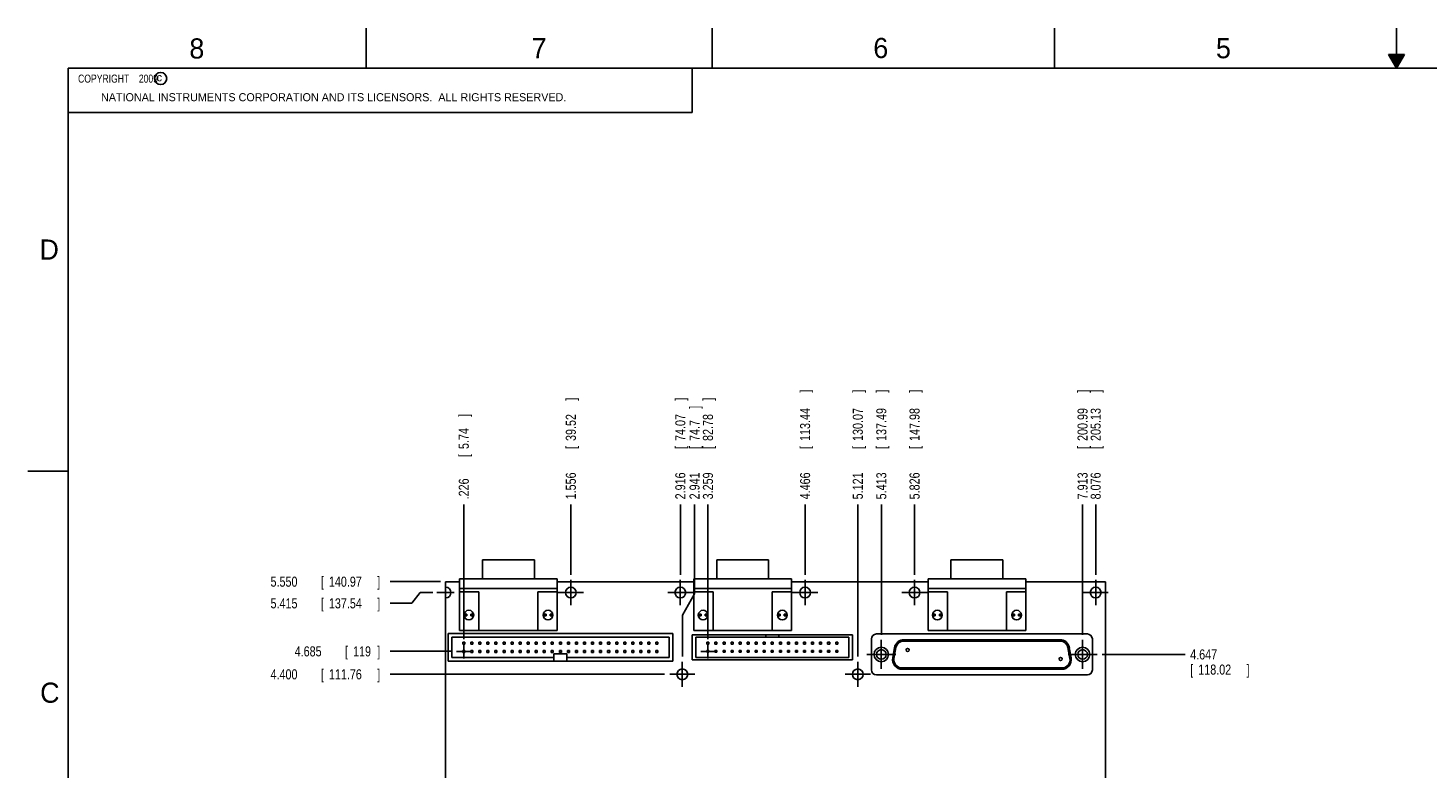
# Model space of a CAD drawing. Header units: inches. Extents: x 0 to 34, y 0 to 22.
# Tile 4 of 15: x 0 to 17.4, y 12.8 to 22. Entities that reach past the tile are written whole.
import ezdxf

# ---------------------------------------------------------------- set-up
doc = ezdxf.new("R2010")
doc.units = ezdxf.units.IN
doc.header["$LTSCALE"] = 1.87
doc.header["$MEASUREMENT"] = 0
doc.linetypes.add('CENTER', pattern=[0.6, 0.375, -0.075, 0.075, -0.075])
doc.layers.get('0').update_dxf_attribs({"linetype": 'CONTINUOUS'})
doc.layers.add('DEFAULT_1', color=7, linetype='CENTER')
doc.layers.add('DIMENSIONS', color=7, linetype='CONTINUOUS')
doc.styles.get("Standard").update_dxf_attribs({"font": 'txt', "width": 0.8})
doc.dimstyles.new('DIMSTYLE_1', dxfattribs={"dimtxt": 0.125, "dimasz": 0.1875, "dimexe": 0.18, "dimexo": 0.0625, "dimgap": 0.09, "dimtad": 0, "dimtih": 1, "dimtoh": 1, "dimdec": 3, "dimzin": 4, "dimdsep": 46, "dimtxsty": 'STANDARD', "dimblk": '_FILLED', "dimblk1": '_FILLED', "dimblk2": '_FILLED', "dimcen": 0.09, "dimadec": 0, "dimazin": 0, "dimtp": 0.01, "dimtm": 0.01, "dimtfac": 1, "dimtdec": 3, "dimtofl": 0, "dimtmove": 0, "dimatfit": 3, "dimldrblk": '_FILLED', "dimfxl": 1, "dimtolj": 1, "dimtzin": 4, "dimarcsym": 0})

# ---------------------------------------------------------------- blocks, each defined once
blk = doc.blocks.new('*D6')
at = {"layer": 'DIMENSIONS', "color": 2, "linetype": 'CONTINUOUS'}
blk.add_line((7.909, 13.978), (4.5, 13.978), dxfattribs=at)
at = {"layer": 'DIMENSIONS', "color": 2, "linetype": 'CONTINUOUS', "width": 0.8}
for s, p in [('4.400', (3.013, 13.915)), ('[', (3.638, 13.915)), ('111.76', (3.738, 13.915)), (']', (4.338, 13.915))]:
    blk.add_text(s, height=0.125, dxfattribs=at).set_placement(p)
blk = doc.blocks.new('_FILLED')
at = {"color": 0, "linetype": 'BYBLOCK'}
blk.add_solid([(0, 0), (-1, 0.174), (-1, -0.174)], dxfattribs=at)
blk = doc.blocks.new('*D7')
at = {"layer": 'DIMENSIONS', "color": 2, "linetype": 'CONTINUOUS'}
for p, q in [((4.873, 14.993), (4.769, 14.859)), ((5.03, 14.993), (4.873, 14.993)), ((4.769, 14.859), (4.5, 14.859))]:
    blk.add_line(p, q, dxfattribs=at)
at = {"layer": 'DIMENSIONS', "color": 2, "linetype": 'CONTINUOUS', "width": 0.8}
for s, p in [('5.415', (3.013, 14.796)), ('[', (3.638, 14.796)), ('137.54', (3.738, 14.796)), (']', (4.338, 14.796))]:
    blk.add_text(s, height=0.125, dxfattribs=at).set_placement(p)
blk = doc.blocks.new('*D8')
at = {"layer": 'DIMENSIONS', "color": 2, "linetype": 'CONTINUOUS'}
blk.add_line((5.26, 14.263), (4.5, 14.263), dxfattribs=at)
at = {"layer": 'DIMENSIONS', "color": 2, "linetype": 'CONTINUOUS', "width": 0.8}
for s, p in [('4.685', (3.313, 14.2)), ('[', (3.938, 14.2)), ('119', (4.038, 14.2)), (']', (4.338, 14.2))]:
    blk.add_text(s, height=0.125, dxfattribs=at).set_placement(p)
blk = doc.blocks.new('*D9')
at = {"layer": 'DIMENSIONS', "color": 2, "linetype": 'CONTINUOUS'}
blk.add_line((5.125, 15.128), (4.5, 15.128), dxfattribs=at)
at = {"layer": 'DIMENSIONS', "color": 2, "linetype": 'CONTINUOUS', "width": 0.8}
for s, p in [('5.550', (3.013, 15.065)), ('[', (3.638, 15.065)), ('140.97', (3.738, 15.065)), (']', (4.338, 15.065))]:
    blk.add_text(s, height=0.125, dxfattribs=at).set_placement(p)
blk = doc.blocks.new('*D18')
at = {"layer": 'DIMENSIONS', "color": 2, "linetype": 'CONTINUOUS'}
blk.add_line((6.744, 15.212), (6.744, 16.086), dxfattribs=at)
at = {"layer": 'DIMENSIONS', "color": 2, "linetype": 'CONTINUOUS', "width": 0.8}
for s, p in [(']', (6.806, 17.374)), ('39.52', (6.806, 16.874)), ('[', (6.806, 16.774)), ('1.556', (6.806, 16.149))]:
    blk.add_text(s, height=0.125, rotation=90, dxfattribs=at).set_placement(p)
blk = doc.blocks.new('*D19')
at = {"layer": 'DIMENSIONS', "color": 2, "linetype": 'CONTINUOUS'}
blk.add_line((8.104, 15.212), (8.104, 16.086), dxfattribs=at)
at = {"layer": 'DIMENSIONS', "color": 2, "linetype": 'CONTINUOUS', "width": 0.8}
for s, p in [(']', (8.166, 17.374)), ('74.07', (8.166, 16.874)), ('[', (8.166, 16.774)), ('2.916', (8.166, 16.149))]:
    blk.add_text(s, height=0.125, rotation=90, dxfattribs=at).set_placement(p)
blk = doc.blocks.new('*D20')
at = {"layer": 'DIMENSIONS', "color": 2, "linetype": 'CONTINUOUS'}
blk.add_line((9.654, 15.212), (9.654, 16.086), dxfattribs=at)
at = {"layer": 'DIMENSIONS', "color": 2, "linetype": 'CONTINUOUS', "width": 0.8}
for s, p in [(']', (9.716, 17.474)), ('113.44', (9.716, 16.874)), ('[', (9.716, 16.774)), ('4.466', (9.716, 16.149))]:
    blk.add_text(s, height=0.125, rotation=90, dxfattribs=at).set_placement(p)
blk = doc.blocks.new('*D21')
at = {"layer": 'DIMENSIONS', "color": 2, "linetype": 'CONTINUOUS'}
blk.add_line((11.014, 15.212), (11.014, 16.086), dxfattribs=at)
at = {"layer": 'DIMENSIONS', "color": 2, "linetype": 'CONTINUOUS', "width": 0.8}
for s, p in [(']', (11.076, 17.474)), ('147.98', (11.076, 16.874)), ('[', (11.076, 16.774)), ('5.826', (11.076, 16.149))]:
    blk.add_text(s, height=0.125, rotation=90, dxfattribs=at).set_placement(p)
blk = doc.blocks.new('*D22')
at = {"layer": 'DIMENSIONS', "color": 2, "linetype": 'CONTINUOUS'}
blk.add_line((13.264, 15.212), (13.264, 16.086), dxfattribs=at)
at = {"layer": 'DIMENSIONS', "color": 2, "linetype": 'CONTINUOUS', "width": 0.8}
for s, p in [(']', (13.326, 17.474)), ('205.13', (13.326, 16.874)), ('[', (13.326, 16.774)), ('8.076', (13.326, 16.149))]:
    blk.add_text(s, height=0.125, rotation=90, dxfattribs=at).set_placement(p)
blk = doc.blocks.new('*D23')
at = {"layer": 'DIMENSIONS', "color": 2, "linetype": 'CONTINUOUS'}
blk.add_line((10.309, 14.197), (10.309, 16.086), dxfattribs=at)
at = {"layer": 'DIMENSIONS', "color": 2, "linetype": 'CONTINUOUS', "width": 0.8}
for s, p in [(']', (10.371, 17.474)), ('130.07', (10.371, 16.874)), ('[', (10.371, 16.774)), ('5.121', (10.371, 16.149))]:
    blk.add_text(s, height=0.125, rotation=90, dxfattribs=at).set_placement(p)
blk = doc.blocks.new('*D24')
at = {"layer": 'DIMENSIONS', "color": 2, "linetype": 'CONTINUOUS'}
for p, q in [((8.28, 14.976), (8.28, 16.086)), ((8.129, 14.71), (8.28, 14.976)), ((8.129, 14.197), (8.129, 14.71))]:
    blk.add_line(p, q, dxfattribs=at)
at = {"layer": 'DIMENSIONS', "color": 2, "linetype": 'CONTINUOUS', "width": 0.8}
for s, p in [(']', (8.343, 17.274)), ('74.7', (8.343, 16.874)), ('[', (8.343, 16.774)), ('2.941', (8.343, 16.149))]:
    blk.add_text(s, height=0.125, rotation=90, dxfattribs=at).set_placement(p)
blk = doc.blocks.new('*D27')
at = {"layer": 'DIMENSIONS', "color": 2, "linetype": 'CONTINUOUS'}
blk.add_line((13.101, 14.467), (13.101, 16.086), dxfattribs=at)
at = {"layer": 'DIMENSIONS', "color": 2, "linetype": 'CONTINUOUS', "width": 0.8}
for s, p in [(']', (13.163, 17.474)), ('200.99', (13.163, 16.874)), ('[', (13.163, 16.774)), ('7.913', (13.163, 16.149))]:
    blk.add_text(s, height=0.125, rotation=90, dxfattribs=at).set_placement(p)
blk = doc.blocks.new('*D28')
at = {"layer": 'DIMENSIONS', "color": 2, "linetype": 'CONTINUOUS'}
blk.add_line((10.601, 14.467), (10.601, 16.086), dxfattribs=at)
at = {"layer": 'DIMENSIONS', "color": 2, "linetype": 'CONTINUOUS', "width": 0.8}
for s, p in [(']', (10.663, 17.474)), ('137.49', (10.663, 16.874)), ('[', (10.663, 16.774)), ('5.413', (10.663, 16.149))]:
    blk.add_text(s, height=0.125, rotation=90, dxfattribs=at).set_placement(p)
blk = doc.blocks.new('*D29')
at = {"layer": 'DIMENSIONS', "color": 2, "linetype": 'CONTINUOUS'}
blk.add_line((8.447, 14.415), (8.447, 16.086), dxfattribs=at)
at = {"layer": 'DIMENSIONS', "color": 2, "linetype": 'CONTINUOUS', "width": 0.8}
for s, p in [(']', (8.509, 17.374)), ('82.78', (8.509, 16.874)), ('[', (8.509, 16.774)), ('3.259', (8.509, 16.149))]:
    blk.add_text(s, height=0.125, rotation=90, dxfattribs=at).set_placement(p)
blk = doc.blocks.new('*D30')
at = {"layer": 'DIMENSIONS', "color": 2, "linetype": 'CONTINUOUS'}
blk.add_line((5.414, 14.415), (5.414, 16.086), dxfattribs=at)
at = {"layer": 'DIMENSIONS', "color": 2, "linetype": 'CONTINUOUS', "width": 0.8}
for s, p in [(']', (5.476, 17.174)), ('5.74', (5.476, 16.774)), ('[', (5.476, 16.674)), ('.226', (5.476, 16.149))]:
    blk.add_text(s, height=0.125, rotation=90, dxfattribs=at).set_placement(p)
blk = doc.blocks.new('*D31')
at = {"layer": 'DIMENSIONS', "color": 2, "linetype": 'CONTINUOUS'}
blk.add_line((13.343, 14.224), (14.375, 14.224), dxfattribs=at)
at = {"layer": 'DIMENSIONS', "color": 2, "linetype": 'CONTINUOUS', "width": 0.8}
for s, p in [('4.647', (14.438, 14.162)), ('[', (14.438, 13.974)), ('118.02', (14.538, 13.974)), (']', (15.138, 13.974))]:
    blk.add_text(s, height=0.125, dxfattribs=at).set_placement(p)

msp = doc.modelspace()

# ---------------------------------------------------------------- linework, layer by layer
at = {"color": 2, "linetype": 'CONTINUOUS'}
for p, q in [((4.2, 21.5), (4.2, 22)), ((8.5, 21.5), (8.5, 22)), ((12.75, 21.5), (12.75, 22)), ((17, 21.5), (17, 22)), ((16.902, 21.6697), (17, 21.5)), ((17.098, 21.6697), (16.902, 21.6697)), ((16.9076, 21.66), (17.0924, 21.66)), ((16.9134, 21.65), (17.0866, 21.65)), ((16.9192, 21.64), (17.0808, 21.64)), ((16.925, 21.63), (17.0751, 21.63)), ((16.9307, 21.62), (17.0693, 21.62)), ((16.9365, 21.61), (17.0635, 21.61)), ((16.9423, 21.6), (17.0578, 21.6)), ((16.9481, 21.59), (17.052, 21.59)), ((16.9538, 21.58), (17.0462, 21.58)), ((16.9596, 21.57), (17.0404, 21.57)), ((17, 21.5), (17.098, 21.6697)), ((0.5, 21.5), (8.25, 21.5)), ((0.5, 21.5), (0.5, 20.9531)), ((8.25, 21.5), (8.25, 20.9531)), ((16.9654, 21.56), (17.0347, 21.56)), ((16.9712, 21.55), (17.0289, 21.55)), ((16.9769, 21.54), (17.0231, 21.54)), ((16.9827, 21.53), (17.0173, 21.53)), ((16.9885, 21.52), (17.0116, 21.52)), ((16.9942, 21.51), (17.0058, 21.51)), ((0.5, 20.9531), (8.25, 20.9531)), ((0, 16.5), (0.5, 16.5))]:
    msp.add_line(p, q, dxfattribs=at)
at = {"color": 7, "linetype": 'CONTINUOUS'}
for p, q in [((5.6462, 15.1626), (5.6462, 15.3986)), ((5.6462, 15.3986), (6.291, 15.3986)), ((6.291, 15.1626), (6.291, 15.3986)), ((8.5562, 15.1626), (8.5562, 15.3986)), ((8.5562, 15.3986), (9.201, 15.3986)), ((9.201, 15.1626), (9.201, 15.3986)), ((11.4662, 15.1626), (11.4662, 15.3986)), ((11.4662, 15.3986), (12.111, 15.3986)), ((12.111, 15.1626), (12.111, 15.3986)), ((5.3621, 14.5236), (5.3621, 15.1626)), ((5.3621, 15.1626), (6.5751, 15.1626)), ((6.5751, 14.5236), (6.5751, 15.1626)), ((8.2721, 14.5236), (8.2721, 15.1626)), ((8.2721, 15.1626), (9.4851, 15.1626)), ((9.4851, 14.5236), (9.4851, 15.1626)), ((11.1821, 14.5236), (11.1821, 15.1626)), ((11.1821, 15.1626), (12.3951, 15.1626)), ((12.3951, 14.5236), (12.3951, 15.1626)), ((5.1876, 15.1276), (5.1876, 15.0596)), ((5.3621, 15.1276), (5.1876, 15.1276)), ((5.3621, 15.0426), (6.5751, 15.0426)), ((5.3621, 15.0026), (5.6021, 15.0026)), ((5.6021, 14.5236), (5.6021, 15.0026)), ((6.3351, 14.5236), (6.3351, 15.0026)), ((6.5751, 15.0026), (6.3351, 15.0026)), ((8.2721, 15.1276), (6.5751, 15.1276)), ((8.2721, 15.0426), (9.4851, 15.0426)), ((8.2721, 15.0026), (8.5121, 15.0026)), ((8.5121, 14.5236), (8.5121, 15.0026)), ((9.2451, 14.5236), (9.2451, 15.0026)), ((9.4851, 15.0026), (9.2451, 15.0026)), ((11.1821, 15.1276), (9.4851, 15.1276)), ((11.1821, 15.0426), (12.3951, 15.0426)), ((11.1821, 15.0026), (11.4221, 15.0026)), ((11.4221, 14.5236), (11.4221, 15.0026)), ((12.3951, 15.0026), (12.1551, 15.0026)), ((12.1551, 14.5236), (12.1551, 15.0026)), ((13.3876, 15.1276), (12.3951, 15.1276)), ((13.3876, 9.5776), (13.3876, 15.1276)), ((5.1876, 14.9256), (5.1876, 9.7696)), ((5.4196, 14.7026), (5.4196, 14.7226)), ((5.4196, 14.7226), (5.4516, 14.7226)), ((5.4196, 14.7026), (5.4516, 14.7026)), ((5.4516, 14.7026), (5.4516, 14.7226)), ((5.5016, 14.7026), (5.5016, 14.7226)), ((5.5016, 14.7226), (5.5336, 14.7226)), ((5.5016, 14.7026), (5.5336, 14.7026)), ((5.5336, 14.7026), (5.5336, 14.7226)), ((6.4036, 14.7026), (6.4036, 14.7226)), ((6.4036, 14.7226), (6.4356, 14.7226)), ((6.4036, 14.7026), (6.4356, 14.7026)), ((6.4356, 14.7026), (6.4356, 14.7226)), ((6.4856, 14.7026), (6.4856, 14.7226)), ((6.4856, 14.7226), (6.5176, 14.7226)), ((6.4856, 14.7026), (6.5176, 14.7026)), ((6.5176, 14.7026), (6.5176, 14.7226)), ((8.3296, 14.7026), (8.3296, 14.7226)), ((8.3296, 14.7226), (8.3616, 14.7226)), ((8.3296, 14.7026), (8.3616, 14.7026)), ((8.3616, 14.7026), (8.3616, 14.7226)), ((8.4116, 14.7026), (8.4116, 14.7226)), ((8.4116, 14.7226), (8.4436, 14.7226)), ((8.4116, 14.7026), (8.4436, 14.7026)), ((8.4436, 14.7026), (8.4436, 14.7226)), ((9.3136, 14.7026), (9.3136, 14.7226)), ((9.3136, 14.7226), (9.3456, 14.7226)), ((9.3136, 14.7026), (9.3456, 14.7026)), ((9.3456, 14.7026), (9.3456, 14.7226)), ((9.3956, 14.7026), (9.3956, 14.7226)), ((9.3956, 14.7226), (9.4276, 14.7226)), ((9.3956, 14.7026), (9.4276, 14.7026)), ((9.4276, 14.7026), (9.4276, 14.7226)), ((11.2396, 14.7026), (11.2396, 14.7226)), ((11.2396, 14.7226), (11.2716, 14.7226)), ((11.2396, 14.7026), (11.2716, 14.7026)), ((11.2716, 14.7026), (11.2716, 14.7226)), ((11.3216, 14.7026), (11.3216, 14.7226)), ((11.3216, 14.7226), (11.3536, 14.7226)), ((11.3216, 14.7026), (11.3536, 14.7026)), ((11.3536, 14.7026), (11.3536, 14.7226)), ((12.2236, 14.7226), (12.2556, 14.7226)), ((12.2236, 14.7026), (12.2236, 14.7226)), ((12.2236, 14.7026), (12.2556, 14.7026)), ((12.2556, 14.7026), (12.2556, 14.7226)), ((12.3056, 14.7226), (12.3376, 14.7226)), ((12.3056, 14.7026), (12.3056, 14.7226)), ((12.3056, 14.7026), (12.3376, 14.7026)), ((12.3376, 14.7026), (12.3376, 14.7226)), ((5.2186, 14.4826), (5.2186, 14.1426)), ((8.0086, 14.4826), (5.2186, 14.4826)), ((5.2636, 14.4376), (5.2636, 14.1876)), ((7.9636, 14.4376), (5.2636, 14.4376)), ((6.5751, 14.5236), (5.3621, 14.5236)), ((7.9636, 14.1876), (7.9636, 14.4376)), ((8.0086, 14.1426), (8.0086, 14.4826)), ((8.2516, 14.1556), (8.2516, 14.4696)), ((8.2516, 14.4696), (10.2416, 14.4696)), ((9.4851, 14.5236), (8.2721, 14.5236)), ((8.2966, 14.4376), (8.2966, 14.1876)), ((10.1966, 14.4376), (8.2966, 14.4376)), ((9.1641, 14.4696), (9.1641, 14.4376)), ((9.3291, 14.4696), (9.3291, 14.4376)), ((10.1966, 14.1876), (10.1966, 14.4376)), ((10.2416, 14.4696), (10.2416, 14.1556)), ((13.1606, 14.4786), (10.5406, 14.4786)), ((12.3951, 14.5236), (11.1821, 14.5236)), ((5.4011, 14.3501), (5.4011, 14.3751)), ((5.4011, 14.3751), (5.4261, 14.3751)), ((5.4261, 14.3501), (5.4011, 14.3501)), ((5.4011, 14.2501), (5.4011, 14.2751)), ((5.4011, 14.2751), (5.4261, 14.2751)), ((5.4261, 14.3751), (5.4261, 14.3501)), ((5.4261, 14.2751), (5.4261, 14.2501)), ((5.5011, 14.3501), (5.5011, 14.3751)), ((5.5011, 14.3751), (5.5261, 14.3751)), ((5.5261, 14.3501), (5.5011, 14.3501)), ((5.5011, 14.2501), (5.5011, 14.2751)), ((5.5011, 14.2751), (5.5261, 14.2751)), ((5.5261, 14.3751), (5.5261, 14.3501)), ((5.5261, 14.2751), (5.5261, 14.2501)), ((5.6011, 14.3501), (5.6011, 14.3751)), ((5.6011, 14.3751), (5.6261, 14.3751)), ((5.6261, 14.3501), (5.6011, 14.3501)), ((5.6011, 14.2501), (5.6011, 14.2751)), ((5.6011, 14.2751), (5.6261, 14.2751)), ((5.6261, 14.3751), (5.6261, 14.3501)), ((5.6261, 14.2751), (5.6261, 14.2501)), ((5.7011, 14.3501), (5.7011, 14.3751)), ((5.7011, 14.3751), (5.7261, 14.3751)), ((5.7261, 14.3501), (5.7011, 14.3501)), ((5.7011, 14.2501), (5.7011, 14.2751)), ((5.7011, 14.2751), (5.7261, 14.2751)), ((5.7261, 14.3751), (5.7261, 14.3501)), ((5.7261, 14.2751), (5.7261, 14.2501)), ((5.8011, 14.3501), (5.8011, 14.3751)), ((5.8011, 14.3751), (5.8261, 14.3751)), ((5.8261, 14.3501), (5.8011, 14.3501)), ((5.8011, 14.2501), (5.8011, 14.2751)), ((5.8011, 14.2751), (5.8261, 14.2751)), ((5.8261, 14.3751), (5.8261, 14.3501)), ((5.8261, 14.2751), (5.8261, 14.2501)), ((5.9011, 14.3501), (5.9011, 14.3751)), ((5.9011, 14.3751), (5.9261, 14.3751)), ((5.9261, 14.3501), (5.9011, 14.3501)), ((5.9011, 14.2501), (5.9011, 14.2751)), ((5.9011, 14.2751), (5.9261, 14.2751)), ((5.9261, 14.3751), (5.9261, 14.3501)), ((5.9261, 14.2751), (5.9261, 14.2501)), ((6.0011, 14.3501), (6.0011, 14.3751)), ((6.0011, 14.3751), (6.0261, 14.3751)), ((6.0261, 14.3501), (6.0011, 14.3501)), ((6.0011, 14.2501), (6.0011, 14.2751)), ((6.0011, 14.2751), (6.0261, 14.2751)), ((6.0261, 14.3751), (6.0261, 14.3501)), ((6.0261, 14.2751), (6.0261, 14.2501)), ((6.1011, 14.3501), (6.1011, 14.3751)), ((6.1011, 14.3751), (6.1261, 14.3751)), ((6.1261, 14.3501), (6.1011, 14.3501)), ((6.1011, 14.2501), (6.1011, 14.2751)), ((6.1011, 14.2751), (6.1261, 14.2751)), ((6.1261, 14.3751), (6.1261, 14.3501)), ((6.1261, 14.2751), (6.1261, 14.2501)), ((6.2011, 14.3501), (6.2011, 14.3751)), ((6.2011, 14.3751), (6.2261, 14.3751)), ((6.2261, 14.3501), (6.2011, 14.3501)), ((6.2011, 14.2501), (6.2011, 14.2751)), ((6.2011, 14.2751), (6.2261, 14.2751)), ((6.2261, 14.3751), (6.2261, 14.3501)), ((6.2261, 14.2751), (6.2261, 14.2501)), ((6.3011, 14.3501), (6.3011, 14.3751)), ((6.3011, 14.3751), (6.3261, 14.3751)), ((6.3261, 14.3501), (6.3011, 14.3501)), ((6.3011, 14.2501), (6.3011, 14.2751)), ((6.3011, 14.2751), (6.3261, 14.2751)), ((6.3261, 14.3751), (6.3261, 14.3501)), ((6.3261, 14.2751), (6.3261, 14.2501)), ((6.4011, 14.3501), (6.4011, 14.3751)), ((6.4011, 14.3751), (6.4261, 14.3751)), ((6.4261, 14.3501), (6.4011, 14.3501)), ((6.4011, 14.2501), (6.4011, 14.2751)), ((6.4011, 14.2751), (6.4261, 14.2751)), ((6.4261, 14.3751), (6.4261, 14.3501)), ((6.4261, 14.2751), (6.4261, 14.2501)), ((6.5011, 14.3501), (6.5011, 14.3751)), ((6.5011, 14.3751), (6.5261, 14.3751)), ((6.5261, 14.3501), (6.5011, 14.3501)), ((6.5011, 14.2501), (6.5011, 14.2751)), ((6.5011, 14.2751), (6.5261, 14.2751)), ((6.5261, 14.3751), (6.5261, 14.3501)), ((6.5261, 14.2751), (6.5261, 14.2501)), ((6.6011, 14.3501), (6.6011, 14.3751)), ((6.6011, 14.3751), (6.6261, 14.3751)), ((6.6261, 14.3501), (6.6011, 14.3501)), ((6.6011, 14.2501), (6.6011, 14.2751)), ((6.6011, 14.2751), (6.6261, 14.2751)), ((6.6261, 14.3751), (6.6261, 14.3501)), ((6.6261, 14.2751), (6.6261, 14.2501)), ((6.7011, 14.3501), (6.7011, 14.3751)), ((6.7011, 14.3751), (6.7261, 14.3751)), ((6.7261, 14.3501), (6.7011, 14.3501)), ((6.7011, 14.2501), (6.7011, 14.2751)), ((6.7011, 14.2751), (6.7261, 14.2751)), ((6.7261, 14.3751), (6.7261, 14.3501)), ((6.7261, 14.2751), (6.7261, 14.2501)), ((6.8011, 14.3501), (6.8011, 14.3751)), ((6.8011, 14.3751), (6.8261, 14.3751)), ((6.8261, 14.3501), (6.8011, 14.3501)), ((6.8011, 14.2501), (6.8011, 14.2751)), ((6.8011, 14.2751), (6.8261, 14.2751)), ((6.8261, 14.3751), (6.8261, 14.3501)), ((6.8261, 14.2751), (6.8261, 14.2501)), ((6.9011, 14.3501), (6.9011, 14.3751)), ((6.9011, 14.3751), (6.9261, 14.3751)), ((6.9261, 14.3501), (6.9011, 14.3501)), ((6.9011, 14.2501), (6.9011, 14.2751)), ((6.9011, 14.2751), (6.9261, 14.2751)), ((6.9261, 14.3751), (6.9261, 14.3501)), ((6.9261, 14.2751), (6.9261, 14.2501)), ((7.0011, 14.3501), (7.0011, 14.3751)), ((7.0011, 14.3751), (7.0261, 14.3751)), ((7.0261, 14.3501), (7.0011, 14.3501)), ((7.0011, 14.2501), (7.0011, 14.2751)), ((7.0011, 14.2751), (7.0261, 14.2751)), ((7.0261, 14.3751), (7.0261, 14.3501)), ((7.0261, 14.2751), (7.0261, 14.2501)), ((7.1011, 14.3501), (7.1011, 14.3751)), ((7.1011, 14.3751), (7.1261, 14.3751)), ((7.1261, 14.3501), (7.1011, 14.3501)), ((7.1011, 14.2501), (7.1011, 14.2751)), ((7.1011, 14.2751), (7.1261, 14.2751)), ((7.1261, 14.3751), (7.1261, 14.3501)), ((7.1261, 14.2751), (7.1261, 14.2501)), ((7.2011, 14.3501), (7.2011, 14.3751)), ((7.2011, 14.3751), (7.2261, 14.3751)), ((7.2261, 14.3501), (7.2011, 14.3501)), ((7.2011, 14.2501), (7.2011, 14.2751)), ((7.2011, 14.2751), (7.2261, 14.2751)), ((7.2261, 14.3751), (7.2261, 14.3501)), ((7.2261, 14.2751), (7.2261, 14.2501)), ((7.3011, 14.3501), (7.3011, 14.3751)), ((7.3011, 14.3751), (7.3261, 14.3751)), ((7.3261, 14.3501), (7.3011, 14.3501)), ((7.3011, 14.2501), (7.3011, 14.2751)), ((7.3011, 14.2751), (7.3261, 14.2751)), ((7.3261, 14.3751), (7.3261, 14.3501)), ((7.3261, 14.2751), (7.3261, 14.2501)), ((7.4011, 14.3501), (7.4011, 14.3751)), ((7.4011, 14.3751), (7.4261, 14.3751)), ((7.4261, 14.3501), (7.4011, 14.3501)), ((7.4011, 14.2501), (7.4011, 14.2751)), ((7.4011, 14.2751), (7.4261, 14.2751)), ((7.4261, 14.3751), (7.4261, 14.3501)), ((7.4261, 14.2751), (7.4261, 14.2501)), ((7.5011, 14.3501), (7.5011, 14.3751)), ((7.5011, 14.3751), (7.5261, 14.3751)), ((7.5261, 14.3501), (7.5011, 14.3501)), ((7.5011, 14.2501), (7.5011, 14.2751)), ((7.5011, 14.2751), (7.5261, 14.2751)), ((7.5261, 14.3751), (7.5261, 14.3501)), ((7.5261, 14.2751), (7.5261, 14.2501)), ((7.6011, 14.3501), (7.6011, 14.3751)), ((7.6011, 14.3751), (7.6261, 14.3751)), ((7.6261, 14.3501), (7.6011, 14.3501)), ((7.6011, 14.2501), (7.6011, 14.2751)), ((7.6011, 14.2751), (7.6261, 14.2751)), ((7.6261, 14.3751), (7.6261, 14.3501)), ((7.6261, 14.2751), (7.6261, 14.2501)), ((7.7011, 14.3501), (7.7011, 14.3751)), ((7.7011, 14.3751), (7.7261, 14.3751)), ((7.7261, 14.3501), (7.7011, 14.3501)), ((7.7011, 14.2501), (7.7011, 14.2751)), ((7.7011, 14.2751), (7.7261, 14.2751)), ((7.7261, 14.3751), (7.7261, 14.3501)), ((7.7261, 14.2751), (7.7261, 14.2501)), ((7.8011, 14.3501), (7.8011, 14.3751)), ((7.8011, 14.3751), (7.8261, 14.3751)), ((7.8261, 14.3501), (7.8011, 14.3501)), ((7.8011, 14.2501), (7.8011, 14.2751)), ((7.8011, 14.2751), (7.8261, 14.2751)), ((7.8261, 14.3751), (7.8261, 14.3501)), ((7.8261, 14.2751), (7.8261, 14.2501)), ((8.4341, 14.3506), (8.4341, 14.3751)), ((8.4341, 14.3751), (8.4591, 14.3751)), ((8.4591, 14.3506), (8.4341, 14.3506)), ((8.4341, 14.2506), (8.4341, 14.2751)), ((8.4341, 14.2751), (8.4591, 14.2751)), ((8.4591, 14.3751), (8.4591, 14.3506)), ((8.4591, 14.2751), (8.4591, 14.2506)), ((8.5341, 14.3506), (8.5341, 14.3751)), ((8.5341, 14.3751), (8.5591, 14.3751)), ((8.5591, 14.3506), (8.5341, 14.3506)), ((8.5341, 14.2506), (8.5341, 14.2751)), ((8.5341, 14.2751), (8.5591, 14.2751)), ((8.5591, 14.3751), (8.5591, 14.3506)), ((8.5591, 14.2751), (8.5591, 14.2506)), ((8.6341, 14.3506), (8.6341, 14.3751)), ((8.6341, 14.3751), (8.6591, 14.3751)), ((8.6591, 14.3506), (8.6341, 14.3506)), ((8.6341, 14.2506), (8.6341, 14.2751)), ((8.6341, 14.2751), (8.6591, 14.2751)), ((8.6591, 14.3751), (8.6591, 14.3506)), ((8.6591, 14.2751), (8.6591, 14.2506)), ((8.7341, 14.3506), (8.7341, 14.3751)), ((8.7341, 14.3751), (8.7591, 14.3751)), ((8.7591, 14.3506), (8.7341, 14.3506)), ((8.7341, 14.2506), (8.7341, 14.2751)), ((8.7341, 14.2751), (8.7591, 14.2751)), ((8.7591, 14.3751), (8.7591, 14.3506)), ((8.7591, 14.2751), (8.7591, 14.2506)), ((8.8341, 14.3506), (8.8341, 14.3751)), ((8.8341, 14.3751), (8.8591, 14.3751)), ((8.8591, 14.3506), (8.8341, 14.3506)), ((8.8341, 14.2506), (8.8341, 14.2751)), ((8.8341, 14.2751), (8.8591, 14.2751)), ((8.8591, 14.3751), (8.8591, 14.3506)), ((8.8591, 14.2751), (8.8591, 14.2506)), ((8.9341, 14.3506), (8.9341, 14.3751)), ((8.9341, 14.3751), (8.9591, 14.3751)), ((8.9591, 14.3506), (8.9341, 14.3506)), ((8.9341, 14.2506), (8.9341, 14.2751)), ((8.9341, 14.2751), (8.9591, 14.2751)), ((8.9591, 14.3751), (8.9591, 14.3506)), ((8.9591, 14.2751), (8.9591, 14.2506)), ((9.0341, 14.3506), (9.0341, 14.3751)), ((9.0341, 14.3751), (9.0591, 14.3751)), ((9.0591, 14.3506), (9.0341, 14.3506)), ((9.0341, 14.2506), (9.0341, 14.2751)), ((9.0341, 14.2751), (9.0591, 14.2751)), ((9.0591, 14.3751), (9.0591, 14.3506)), ((9.0591, 14.2751), (9.0591, 14.2506)), ((9.1341, 14.3506), (9.1341, 14.3751)), ((9.1341, 14.3751), (9.1591, 14.3751)), ((9.1591, 14.3506), (9.1341, 14.3506)), ((9.1341, 14.2506), (9.1341, 14.2751)), ((9.1341, 14.2751), (9.1591, 14.2751)), ((9.1591, 14.3751), (9.1591, 14.3506)), ((9.1591, 14.2751), (9.1591, 14.2506)), ((9.2341, 14.3506), (9.2341, 14.3751)), ((9.2341, 14.3751), (9.2591, 14.3751)), ((9.2591, 14.3506), (9.2341, 14.3506)), ((9.2341, 14.2506), (9.2341, 14.2751)), ((9.2341, 14.2751), (9.2591, 14.2751)), ((9.2591, 14.3751), (9.2591, 14.3506)), ((9.2591, 14.2751), (9.2591, 14.2506)), ((9.3341, 14.3506), (9.3341, 14.3751)), ((9.3341, 14.3751), (9.3591, 14.3751)), ((9.3591, 14.3506), (9.3341, 14.3506)), ((9.3341, 14.2506), (9.3341, 14.2751)), ((9.3341, 14.2751), (9.3591, 14.2751)), ((9.3591, 14.3751), (9.3591, 14.3506)), ((9.3591, 14.2751), (9.3591, 14.2506)), ((9.4341, 14.3506), (9.4341, 14.3751)), ((9.4341, 14.3751), (9.4591, 14.3751)), ((9.4591, 14.3506), (9.4341, 14.3506)), ((9.4341, 14.2506), (9.4341, 14.2751)), ((9.4341, 14.2751), (9.4591, 14.2751)), ((9.4591, 14.3751), (9.4591, 14.3506)), ((9.4591, 14.2751), (9.4591, 14.2506)), ((9.5341, 14.3506), (9.5341, 14.3751)), ((9.5341, 14.3751), (9.5591, 14.3751)), ((9.5591, 14.3506), (9.5341, 14.3506)), ((9.5341, 14.2506), (9.5341, 14.2751)), ((9.5341, 14.2751), (9.5591, 14.2751)), ((9.5591, 14.3751), (9.5591, 14.3506)), ((9.5591, 14.2751), (9.5591, 14.2506)), ((9.6341, 14.3506), (9.6341, 14.3751)), ((9.6341, 14.3751), (9.6591, 14.3751)), ((9.6591, 14.3506), (9.6341, 14.3506)), ((9.6341, 14.2506), (9.6341, 14.2751)), ((9.6341, 14.2751), (9.6591, 14.2751)), ((9.6591, 14.3751), (9.6591, 14.3506)), ((9.6591, 14.2751), (9.6591, 14.2506)), ((9.7341, 14.3506), (9.7341, 14.3751)), ((9.7341, 14.3751), (9.7591, 14.3751)), ((9.7591, 14.3506), (9.7341, 14.3506)), ((9.7341, 14.2506), (9.7341, 14.2751)), ((9.7341, 14.2751), (9.7591, 14.2751)), ((9.7591, 14.3751), (9.7591, 14.3506)), ((9.7591, 14.2751), (9.7591, 14.2506)), ((9.8341, 14.3506), (9.8341, 14.3751)), ((9.8341, 14.3751), (9.8591, 14.3751)), ((9.8591, 14.3506), (9.8341, 14.3506)), ((9.8341, 14.2506), (9.8341, 14.2751)), ((9.8341, 14.2751), (9.8591, 14.2751)), ((9.8591, 14.3751), (9.8591, 14.3506)), ((9.8591, 14.2751), (9.8591, 14.2506)), ((9.9341, 14.3506), (9.9341, 14.3751)), ((9.9341, 14.3751), (9.9591, 14.3751)), ((9.9591, 14.3506), (9.9341, 14.3506)), ((9.9341, 14.2506), (9.9341, 14.2751)), ((9.9341, 14.2751), (9.9591, 14.2751)), ((9.9591, 14.3751), (9.9591, 14.3506)), ((9.9591, 14.2751), (9.9591, 14.2506)), ((10.0341, 14.3506), (10.0341, 14.3751)), ((10.0341, 14.3751), (10.0591, 14.3751)), ((10.0591, 14.3506), (10.0341, 14.3506)), ((10.0341, 14.2506), (10.0341, 14.2751)), ((10.0341, 14.2751), (10.0591, 14.2751)), ((10.0591, 14.3751), (10.0591, 14.3506)), ((10.0591, 14.2751), (10.0591, 14.2506)), ((10.4786, 14.4166), (10.4786, 14.0316)), ((10.7648, 14.3085), (10.7424, 14.1815)), ((10.7579, 14.1745), (10.7815, 14.3085)), ((10.88, 14.3911), (12.8211, 14.3911)), ((12.8182, 14.4076), (10.883, 14.4076)), ((12.9196, 14.3085), (12.9432, 14.1745)), ((12.9587, 14.1815), (12.9363, 14.3085)), ((13.2226, 14.0316), (13.2226, 14.4166)), ((5.2186, 14.1426), (8.0086, 14.1426)), ((5.2636, 14.1876), (6.5336, 14.1876)), ((5.4261, 14.2501), (5.4011, 14.2501)), ((5.5261, 14.2501), (5.5011, 14.2501)), ((5.6261, 14.2501), (5.6011, 14.2501)), ((5.7261, 14.2501), (5.7011, 14.2501)), ((5.8261, 14.2501), (5.8011, 14.2501)), ((5.9261, 14.2501), (5.9011, 14.2501)), ((6.0261, 14.2501), (6.0011, 14.2501)), ((6.1261, 14.2501), (6.1011, 14.2501)), ((6.2261, 14.2501), (6.2011, 14.2501)), ((6.3261, 14.2501), (6.3011, 14.2501)), ((6.4261, 14.2501), (6.4011, 14.2501)), ((6.5261, 14.2501), (6.5011, 14.2501)), ((6.5336, 14.1426), (6.5336, 14.2326)), ((6.6936, 14.2326), (6.5336, 14.2326)), ((6.6261, 14.2501), (6.6011, 14.2501)), ((6.6936, 14.1426), (6.6936, 14.2326)), ((6.6936, 14.1876), (7.9636, 14.1876)), ((6.7261, 14.2501), (6.7011, 14.2501)), ((6.8261, 14.2501), (6.8011, 14.2501)), ((6.9261, 14.2501), (6.9011, 14.2501)), ((7.0261, 14.2501), (7.0011, 14.2501)), ((7.1261, 14.2501), (7.1011, 14.2501)), ((7.2261, 14.2501), (7.2011, 14.2501)), ((7.3261, 14.2501), (7.3011, 14.2501)), ((7.4261, 14.2501), (7.4011, 14.2501)), ((7.5261, 14.2501), (7.5011, 14.2501)), ((7.6261, 14.2501), (7.6011, 14.2501)), ((7.7261, 14.2501), (7.7011, 14.2501)), ((7.8261, 14.2501), (7.8011, 14.2501)), ((10.2416, 14.1556), (8.2516, 14.1556)), ((8.2966, 14.1876), (10.1966, 14.1876)), ((8.4591, 14.2506), (8.4341, 14.2506)), ((8.5591, 14.2506), (8.5341, 14.2506)), ((8.6591, 14.2506), (8.6341, 14.2506)), ((8.7591, 14.2506), (8.7341, 14.2506)), ((8.8591, 14.2506), (8.8341, 14.2506)), ((8.9591, 14.2506), (8.9341, 14.2506)), ((9.0591, 14.2506), (9.0341, 14.2506)), ((9.1591, 14.2506), (9.1341, 14.2506)), ((9.2591, 14.2506), (9.2341, 14.2506)), ((9.3591, 14.2506), (9.3341, 14.2506)), ((9.4591, 14.2506), (9.4341, 14.2506)), ((9.5591, 14.2506), (9.5341, 14.2506)), ((9.6591, 14.2506), (9.6341, 14.2506)), ((9.7591, 14.2506), (9.7341, 14.2506)), ((9.8591, 14.2506), (9.8341, 14.2506)), ((9.9591, 14.2506), (9.9341, 14.2506)), ((10.0591, 14.2506), (10.0341, 14.2506)), ((10.5406, 13.9696), (13.1606, 13.9696)), ((12.8447, 14.0571), (10.8564, 14.0571)), ((10.8606, 14.0406), (12.8406, 14.0406))]:
    msp.add_line(p, q, dxfattribs=at)
at = {"color": 7, "linetype": 'CONTINUOUS', "const_width": 0.02}
for points in [[(0.5, 21.5), (0.5, 0.5)], [(33.5, 21.5), (0.5, 21.5)]]:
    msp.add_lwpolyline(points, dxfattribs=at)
at = {"color": 2, "linetype": 'CONTINUOUS'}
msp.add_circle((1.6484, 21.3727), 0.0754, dxfattribs=at)
at = {"color": 7, "linetype": 'CONTINUOUS'}
for centre, radius in [((6.7436, 14.9926), 0.067), ((8.1036, 14.9926), 0.067), ((9.6536, 14.9926), 0.067), ((11.0136, 14.9926), 0.067), ((13.2636, 14.9926), 0.067), ((5.4766, 14.7126), 0.06), ((6.4606, 14.7126), 0.06), ((8.3866, 14.7126), 0.06), ((9.3706, 14.7126), 0.06), ((11.2966, 14.7126), 0.06), ((12.2806, 14.7126), 0.06), ((10.6006, 14.2241), 0.09), ((10.6006, 14.2241), 0.06), ((10.9271, 14.2801), 0.019), ((13.1006, 14.2241), 0.09), ((13.1006, 14.2241), 0.06), ((12.8286, 14.1681), 0.019), ((8.1286, 13.9776), 0.067), ((10.3086, 13.9776), 0.067)]:
    msp.add_circle(centre, radius, dxfattribs=at)
for centre, radius, start, end in [((5.1876, 14.9926), 0.067, 270, 90), ((10.5406, 14.4166), 0.062, 90, 180), ((13.1606, 14.4166), 0.062, 0, 90), ((10.883, 14.2876), 0.12, 90, 170), ((10.88, 14.2911), 0.1, 90, 170), ((12.8182, 14.2876), 0.12, 10, 90), ((12.8211, 14.2911), 0.1, 10, 90), ((10.8606, 14.1606), 0.12, 170, 270), ((10.8564, 14.1571), 0.1, 170, 270), ((12.8406, 14.1606), 0.12, 270, 10), ((12.8447, 14.1571), 0.1, 270, 10), ((10.5406, 14.0316), 0.062, 180, 270), ((13.1606, 14.0316), 0.062, 270, 360)]:
    msp.add_arc(centre, radius, start, end, dxfattribs=at)
at = {"layer": 'DEFAULT_1', "color": 7, "linetype": 'CENTER'}
for p, q in [((6.7436, 14.9926), (6.7436, 15.1496)), ((8.1036, 14.9926), (8.1036, 15.1496)), ((9.6536, 14.9926), (9.6536, 15.1496)), ((11.0136, 14.9926), (11.0136, 15.1496)), ((13.2636, 14.9926), (13.2636, 15.1496)), ((5.1876, 14.9926), (5.0808, 14.9926)), ((5.1876, 14.9926), (5.1876, 15.0596)), ((5.1876, 14.9926), (5.1876, 14.9256)), ((5.1876, 14.9926), (5.2943, 14.9926)), ((6.7436, 14.9926), (6.5866, 14.9926)), ((6.7436, 14.9926), (6.7436, 14.8356)), ((6.7436, 14.9926), (6.9006, 14.9926)), ((8.1036, 14.9926), (7.9466, 14.9926)), ((8.1036, 14.9926), (8.1036, 14.8356)), ((8.1036, 14.9926), (8.2606, 14.9926)), ((9.6536, 14.9926), (9.4966, 14.9926)), ((9.6536, 14.9926), (9.6536, 14.8356)), ((9.6536, 14.9926), (9.8106, 14.9926)), ((11.0136, 14.9926), (10.8566, 14.9926)), ((11.0136, 14.9926), (11.0136, 14.8356)), ((11.0136, 14.9926), (11.1706, 14.9926)), ((13.2636, 14.9926), (13.1066, 14.9926)), ((13.2636, 14.9926), (13.4206, 14.9926)), ((13.2636, 14.9926), (13.2636, 14.8356)), ((5.4136, 14.2626), (5.3235, 14.2626)), ((5.4136, 14.2626), (5.4136, 14.3527)), ((5.4136, 14.2626), (5.4136, 14.1725)), ((5.4136, 14.2626), (5.5037, 14.2626)), ((8.4466, 14.2629), (8.3565, 14.2629)), ((8.4466, 14.2629), (8.4466, 14.353)), ((8.4466, 14.2629), (8.4466, 14.1728)), ((8.4466, 14.2629), (8.5367, 14.2629)), ((10.6006, 14.2241), (10.6006, 14.4041)), ((13.1006, 14.2241), (13.1006, 14.4041)), ((8.1286, 13.9776), (8.1286, 14.1346)), ((10.3086, 13.9776), (10.3086, 14.1346)), ((10.6006, 14.2241), (10.4206, 14.2241)), ((10.6006, 14.2241), (10.6006, 14.0441)), ((10.6006, 14.2241), (10.7806, 14.2241)), ((13.1006, 14.2241), (12.9206, 14.2241)), ((13.1006, 14.2241), (13.2806, 14.2241)), ((13.1006, 14.2241), (13.1006, 14.0441)), ((8.1286, 13.9776), (7.9716, 13.9776)), ((8.1286, 13.9776), (8.1286, 13.8206)), ((8.1286, 13.9776), (8.2856, 13.9776)), ((10.3086, 13.9776), (10.1516, 13.9776)), ((10.3086, 13.9776), (10.3086, 13.8206)), ((10.3086, 13.9776), (10.4656, 13.9776))]:
    msp.add_line(p, q, dxfattribs=at)

# ---------------------------------------------------------------- texts
at = {"color": 2, "linetype": 'CONTINUOUS'}
for s, height, p in [('8', 0.25, (2.0046, 21.6213)), ('7', 0.25, (6.2556, 21.6243)), ('6', 0.25, (10.5012, 21.6272)), ('5', 0.25, (14.7577, 21.6247)), ('c', 0.1, (1.599, 21.3388)), ('NATIONAL INSTRUMENTS CORPORATION AND ITS LICENSORS.  ALL RIGHTS RESERVED.', 0.1, (0.9071, 21.0911)), ('D', 0.25, (0.1424, 19.125)), ('C', 0.25, (0.1508, 13.6246))]:
    msp.add_text(s, height=height, dxfattribs=at).set_placement(p)
at = {"color": 2, "linetype": 'CONTINUOUS', "insert": (0.5625, 21.4219), "char_height": 0.1, "width": 1.52, "attachment_point": 1}
msp.add_mtext('  COPYRIGHT    2009', dxfattribs=at)

# ---------------------------------------------------------------- dimensions: what is measured, and where the dimension line sits
at = {"layer": 'DIMENSIONS', "color": 2, "linetype": 'CONTINUOUS'}
for feature_location, offset, dtype, origin, picture, middle in [((9.6536, 15.2121), (0, 0.874), 1, (5.1876, 15.1496), '*D20', (9.6536, 16.8611)), ((11.0136, 15.2121), (0, 0.874), 1, (5.1876, 15.1496), '*D21', (11.0136, 16.8611)), ((13.2636, 15.2121), (0, 0.874), 1, (5.1876, 15.1496), '*D22', (13.2636, 16.8611)), ((10.3086, 14.1971), (0, 1.889), 1, (5.1876, 14.1346), '*D23', (10.3086, 16.8611)), ((13.1006, 14.4666), (0, 1.6195), 1, (5.1876, 14.4041), '*D27', (13.1006, 16.8611)), ((10.6006, 14.4666), (0, 1.6195), 1, (5.1876, 14.4041), '*D28', (10.6006, 16.8611)), ((6.7436, 15.2121), (0, 0.874), 1, (5.1876, 15.1496), '*D18', (6.7436, 16.8111)), ((8.1036, 15.2121), (0, 0.874), 1, (5.1876, 15.1496), '*D19', (8.1036, 16.8111)), ((8.4466, 14.4155), (0, 1.6706), 1, (5.1876, 14.353), '*D29', (8.4466, 16.8111)), ((8.1285636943, 14.1971321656), (0.151862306, 1.889), 0, (5.1875636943, 14.1346321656), '*D24', (8.2804260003, 16.7611321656)), ((5.4136, 14.4152), (0, 1.6709), 1, (5.1876, 14.3527), '*D30', (5.4136, 16.7111)), ((5.1251, 15.1276), (-0.625, 0), 0, (5.1876, 9.5776), '*D9', (3.7251, 15.1276)), ((5.0298, 14.9926), (-0.5298, -0.1337), 0, (6.5866, 9.5776), '*D7', (3.7251, 14.8589)), ((5.26, 14.2626), (-0.76, 0), 0, (5.3235, 9.5776), '*D8', (3.8751, 14.2626)), ((13.3430636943, 14.2241321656), (1.0320468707, 0), 0, (13.2805636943, 9.5776321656), '*D31', (14.837610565, 14.1303821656)), ((7.9091, 13.9776), (-3.409, 0), 0, (7.9716, 9.5776), '*D6', (3.7251, 13.9776))]:
    dim = msp.add_ordinate_dim(feature_location=feature_location, offset=offset, dtype=dtype, origin=origin, dimstyle='DIMSTYLE_1', dxfattribs=at)
    dim.commit()
    dim.dimension.update_dxf_attribs({"geometry": picture, "text_midpoint": middle})

doc.saveas('drawing.dxf')
